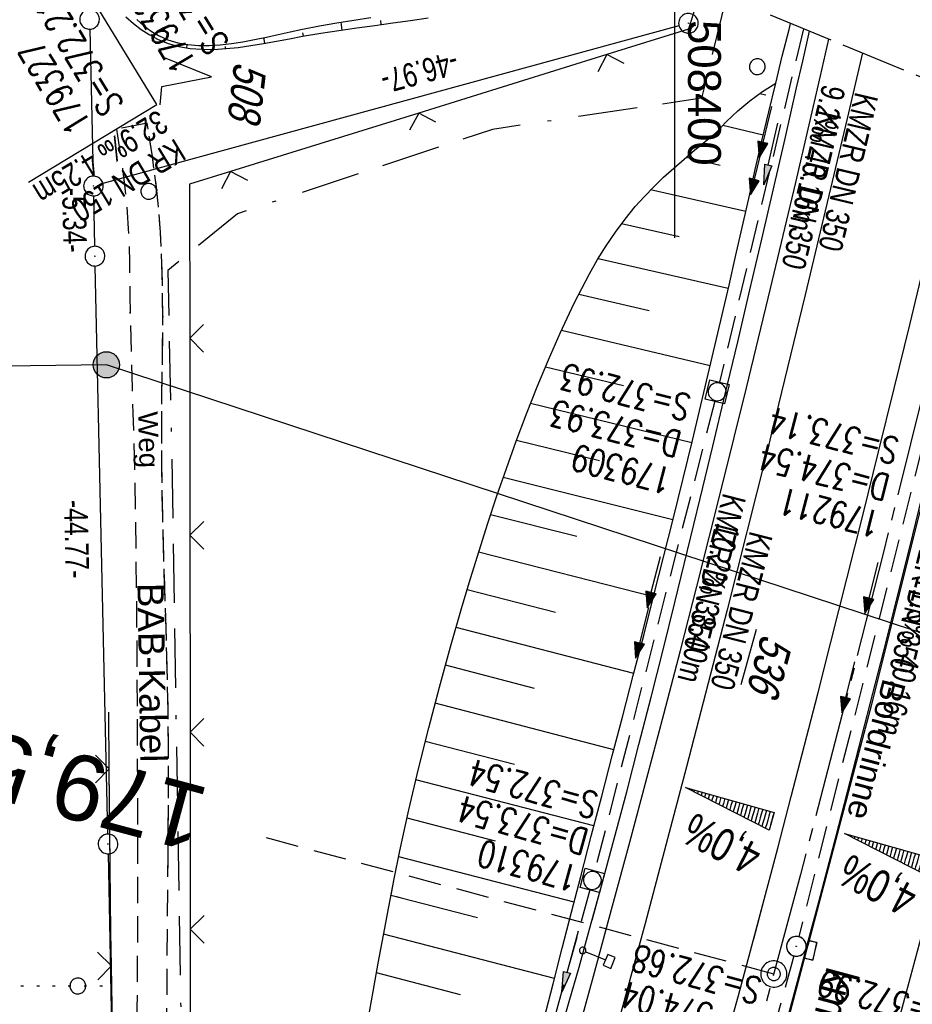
# Model space of a CAD drawing. Extents: x 507875 to 508634, y 446340 to 447363.
# Tile 65 of 70: x 508350 to 508418, y 447214 to 447289. Entities that reach past the tile are written whole.
import ezdxf
from ezdxf.enums import TextEntityAlignment as Align

# ---------------------------------------------------------------- set-up
doc = ezdxf.new("R2010")
doc.units = 0
doc.header["$LTSCALE"] = 10
doc.header["$MEASUREMENT"] = 0
for name, pattern in [('ACAD_ISO16W100', [73, 15, -6.5, 15, -6.5, 15, -7, 1, -7]), ('ACHSE', [5.5, 4, -0.5, 0.5, -0.5]), ('AUSGEZOGEN', [0]), ('LT00', [0]), ('LT11', [0.3, 0.2, -0.1]), ('LT14', [0.6, 0.5, -0.1]), ('LT17', [0.15, 0.1, -0.05]), ('PUNKTX2_STR', [0.6, 0.1, -0.5]), ('STRICHLINIE2', [0.375, 0.25, -0.125])]:
    doc.linetypes.add(name, pattern=pattern)
doc.layers.get('0').update_dxf_attribs({"linetype": 'LT00'})
for name, color, linetype in [('--EK_FBR', 250, 'LT00'), ('--EK_Halt-Pfeil', 4, 'LT00'), ('--EK_Haltung', 7, 'STRICHLINIE2'), ('--EK_Haltung-Text', 140, 'LT00'), ('--EK_RRB', 181, 'LT00'), ('--EK_Schacht-Text', 5, 'LT00'), ('--EK_ST-93-1', 30, 'LT17'), ('--EL_DFK_AB_L', 21, 'LT00'), ('--EL_DFK_AB_P', 7, 'LT00'), ('--EL_Halt-Pfeil', 4, 'LT00'), ('--EL_Haltung', 182, 'STRICHLINIE2'), ('--EL_Haltung-Text', 182, 'LT00'), ('-AX-093', 35, 'ACHSE'), ('-QUE-40O', 11, 'Continuous'), ('-QUE-40W', 11, 'Continuous'), ('-ST-93-1', 250, 'LT00'), ('-ST-93-5', 250, 'LT00'), ('ABSTAND', 8, 'LT00'), ('BAB-KABEL', 220, 'ACAD_ISO16W100'), ('BAB-KABEL_TEXT', 221, 'Continuous'), ('DFK_AB_FLNR', 7, 'Continuous'), ('DFK_AB_L', 21, 'LT00'), ('DFK_AB_P', 7, 'LT00'), ('DFK_FLUR_NR', 250, 'LT00'), ('DFK_GZPKT', 250, 'LT00'), ('DFK_KATASTER', 250, 'LT00'), ('DFK_NUTZUNG', 250, 'LT00'), ('DFK_NUTZUNGSGRENZE', 70, 'PUNKTX2_STR'), ('DFK_VERMPKT', 252, 'LT00'), ('FELDWEG_TEXT', 250, 'Continuous'), ('PFEIL', 140, 'AUSGEZOGEN'), ('RINNE_TEXT', 11, 'Continuous'), ('STROM_FREILTG', 80, 'STROMFREILEITUNG'), ('STROM_TEXT', 80, 'Continuous'), ('V126_AFBR_BAB', 250, 'LT00'), ('V126_BOESCH', 250, 'LT00'), ('V126_BOSCHUNG', 250, 'LT00'), ('V126_FELDWEG', 250, 'LT11'), ('V126_GRABEN', 250, 'LT00'), ('V126_H_BORD', 8, 'LT00'), ('V126_KA_MULD', 182, 'LT00'), ('V126_KA_PRUF', 182, 'LT00'), ('V126_LD_MARK', 250, 'LT00'), ('V126_SINKK', 182, 'LT00'), ('V126_ZAUN', 40, 'LT00'), ('V127_AFBR_BAB', 250, 'LT00'), ('V127_BOESCH', 250, 'LT00'), ('V127_BOSCHUNG', 250, 'LT00'), ('V127_FELDWEG', 250, 'LT11'), ('V127_GRABEN', 250, 'LT00'), ('V127_H_BORD', 8, 'LT00'), ('V127_KA_MULD', 182, 'LT00'), ('V127_KA_PRUF', 182, 'LT00'), ('V127_LD_MARK', 250, 'LT00'), ('V127_RASTER', 250, 'LT00'), ('V127_SCHILD_K', 1, 'LT00'), ('V127_SINKK', 182, 'LT00'), ('V127_ZAUN', 40, 'LT00')]:
    doc.layers.add(name, color=color, linetype=linetype)
doc.layers.add('-BLATT_127-RAND', color=7, linetype='LT14', plot=False)
doc.styles.add('Arial', font='ARIAL.TTF')
doc.styles.add('Arial Fett', font='txt', dxfattribs={"width": 0.8})
doc.styles.add('Beschrift', font='ARIAL.TTF')
doc.styles.add('Haltungsbeschriftung', font='ARIAL.TTF', dxfattribs={"width": 0.75})
doc.styles.add('schachtbeschriftung', font='romans.shx', dxfattribs={"width": 0.75, "height": 2})
doc.styles.get("Standard").update_dxf_attribs({"font": 'ARIAL.TTF'})
doc.styles.add('Strom', font='txt-alt.shx')
doc.linetypes.add('STROMFREILEITUNG', pattern='A,12.7,-5.5,["xx",Strom,S=2.5,R=0,X=-2.6,Y=-0.85],-4.35', length=22.55)

# ---------------------------------------------------------------- blocks, each defined once
blk = doc.blocks.new('SYMB7010')
at = {"color": 0, "linetype": 'ByBlock'}
for points in [[(-0.031408, 0.499213), (-0.093728, 0.49134), (-0.15457, 0.475719), (-0.212975, 0.452595), (-0.268021, 0.422333), (-0.31884, 0.385411), (-0.36463, 0.342411), (-0.40467, 0.29401), (-0.438329, 0.240973), (-0.465074, 0.184136), (-0.484486, 0.124395), (-0.496256, 0.062692), (-0.5002, 0)], [(-0.5002, 0), (-0.496256, -0.062692), (-0.484486, -0.124395), (-0.465075, -0.184136), (-0.438329, -0.240973), (-0.404671, -0.29401), (-0.36463, -0.342411), (-0.31884, -0.385411), (-0.268021, -0.422333), (-0.212975, -0.452595), (-0.154571, -0.475719), (-0.093728, -0.49134), (-0.031408, -0.499213), (0.031408, -0.499213)], [(0.5002, 0), (0.496256, 0.062692), (0.484485, 0.124395), (0.465074, 0.184136), (0.438329, 0.240973), (0.40467, 0.29401), (0.36463, 0.342411), (0.31884, 0.385411), (0.268021, 0.422333), (0.212975, 0.452595), (0.15457, 0.475719), (0.093728, 0.49134), (0.031408, 0.499213), (-0.031408, 0.499213)], [(0.031408, -0.499213), (0.093728, -0.491341), (0.15457, -0.475719), (0.212975, -0.452595), (0.268021, -0.422333), (0.31884, -0.385411), (0.36463, -0.342411), (0.404671, -0.294011), (0.438329, -0.240974), (0.465075, -0.184136), (0.484486, -0.124395), (0.496256, -0.062692), (0.500201, 0)]]:
    blk.add_lwpolyline(points, dxfattribs=at)
blk = doc.blocks.new('SYMB7222')
at = {"color": 0, "linetype": 'ByBlock'}
blk.add_line((0, 0.185), (-0.11, -0.185), dxfattribs=at)
blk.add_lwpolyline([(0.25, -0.185), (0.11, -0.185), (0, 0.185)], dxfattribs=at)
blk = doc.blocks.new('SYMB0003')
at = {"color": 0, "linetype": 'ByBlock'}
for p, q in [((-0.015712, 0), (0.010166, 0.012015)), ((0, -0.021257), (-0.015712, 0)), ((0.010166, 0.012015), (0, -0.021257))]:
    blk.add_line(p, q, dxfattribs=at)
for points in [[(-0.031395, 0.499013), (-0.093691, 0.491144), (-0.154509, 0.475528), (-0.21289, 0.452414), (-0.267913, 0.422164), (-0.318712, 0.385257), (-0.364484, 0.342274), (-0.404509, 0.293893), (-0.438154, 0.240877), (-0.464888, 0.184062), (-0.484292, 0.124345), (-0.496058, 0.062667), (-0.5, 0)], [(-0.5, 0), (-0.496058, -0.062667), (-0.484292, -0.124345), (-0.464888, -0.184062), (-0.438154, -0.240877), (-0.404509, -0.293893), (-0.364485, -0.342274), (-0.318712, -0.385257), (-0.267914, -0.422164), (-0.21289, -0.452414), (-0.154509, -0.475529), (-0.093691, -0.491144), (-0.031395, -0.499014), (0.031395, -0.499014)], [(0.5, 0), (0.496057, 0.062667), (0.484292, 0.124345), (0.464888, 0.184062), (0.438153, 0.240877), (0.404509, 0.293893), (0.364484, 0.342274), (0.318712, 0.385257), (0.267913, 0.422164), (0.21289, 0.452414), (0.154509, 0.475528), (0.093691, 0.491144), (0.031395, 0.499013), (-0.031395, 0.499013)], [(0.031395, -0.499014), (0.093691, -0.491144), (0.154509, -0.475529), (0.21289, -0.452414), (0.267914, -0.422164), (0.318712, -0.385257), (0.364485, -0.342274), (0.404509, -0.293893), (0.438154, -0.240877), (0.464889, -0.184062), (0.484292, -0.124345), (0.496058, -0.062667), (0.5, 0)]]:
    blk.add_lwpolyline(points, dxfattribs=at)
blk = doc.blocks.new('SYMB2')
at = {"color": 0, "linetype": 'ByBlock', "flags": 128}
for points in [[(-0.031395, 0.499013), (-0.093691, 0.491144), (-0.154509, 0.475528), (-0.21289, 0.452414), (-0.267913, 0.422164), (-0.318712, 0.385257), (-0.364484, 0.342274), (-0.404509, 0.293893), (-0.438154, 0.240877), (-0.464888, 0.184062), (-0.484292, 0.124345), (-0.496058, 0.062667), (-0.5, 0)], [(0.5, 0), (0.496057, 0.062667), (0.484292, 0.124345), (0.464888, 0.184062), (0.438153, 0.240877), (0.404509, 0.293893), (0.364484, 0.342274), (0.318712, 0.385257), (0.267913, 0.422164), (0.21289, 0.452414), (0.154509, 0.475528), (0.093691, 0.491144), (0.031395, 0.499013), (-0.031395, 0.499013)], [(-0.5, 0), (-0.496058, -0.062667), (-0.484292, -0.124345), (-0.464888, -0.184062), (-0.438154, -0.240877), (-0.404509, -0.293893), (-0.364485, -0.342274), (-0.318712, -0.385257), (-0.267914, -0.422164), (-0.21289, -0.452414), (-0.154509, -0.475529), (-0.093691, -0.491144), (-0.031395, -0.499014), (0.031395, -0.499014)], [(0.031395, -0.499014), (0.093691, -0.491144), (0.154509, -0.475529), (0.21289, -0.452414), (0.267914, -0.422164), (0.318712, -0.385257), (0.364485, -0.342274), (0.404509, -0.293893), (0.438154, -0.240877), (0.464889, -0.184062), (0.484292, -0.124345), (0.496058, -0.062667), (0.5, 0)]]:
    blk.add_lwpolyline(points, dxfattribs=at)
blk = doc.blocks.new('SYMB1263')
at = {"color": 0, "linetype": 'ByBlock'}
for p, q in [((0.014231, 0.098982), (-0.014231, 0.098982)), ((-0.014231, -0.098982), (0.014232, -0.098982))]:
    blk.add_line(p, q, dxfattribs=at)
for points in [[(0, 0.1), (0, 0.75), (0.18, 0.75), (0.18, 1), (-0.18, 1), (-0.18, 0.75), (0, 0.75)], [(-0.014231, 0.098982), (-0.041542, 0.090963), (-0.065486, 0.075575), (-0.084125, 0.054064), (-0.095949, 0.028173), (-0.1, 0)], [(-0.1, 0), (-0.095949, -0.028173), (-0.084125, -0.054064), (-0.065486, -0.075575), (-0.041541, -0.090963), (-0.014231, -0.098982)], [(0.1, 0), (0.095949, 0.028173), (0.084125, 0.054064), (0.065486, 0.075575), (0.041541, 0.090963), (0.014231, 0.098982)], [(0.014232, -0.098982), (0.041542, -0.090963), (0.065486, -0.075575), (0.084125, -0.054064), (0.095949, -0.028173), (0.1, 0)]]:
    blk.add_lwpolyline(points, dxfattribs=at)
blk = doc.blocks.new('SYMB0024')
at = {"color": 0, "linetype": 'ByBlock'}
for p, q in [((-0.5, 0.5), (0, 0)), ((0, 0), (0.5, 0.5))]:
    blk.add_line(p, q, dxfattribs=at)
blk = doc.blocks.new('Pfreil3')
at = {"layer": 'PFEIL'}
blk.add_hatch(color=256, dxfattribs=at).paths.add_polyline_path([(-1.549, 0.273), (-1.549, -0.273), (0, 0)])
for p, q in [((-1.549, 0), (-4.831, 0)), ((-1.549, -0.273), (-1.549, 0.273)), ((-1.549, 0.273), (0, 0)), ((0, 0), (-1.549, -0.273))]:
    blk.add_line(p, q, dxfattribs=at)
blk = doc.blocks.new('SYMB0652')
at = {"color": 0, "linetype": 'ByBlock'}
blk.add_lwpolyline([(-0.15, -0.075), (0.15, -0.075), (0.15, 0.075), (-0.15, 0.075), (-0.15, -0.075)], dxfattribs=at)
blk = doc.blocks.new('SYMB1210')
at = {"color": 0, "linetype": 'ByBlock'}
blk.add_line((0.018815, -0.179014), (0.055623, -0.17119), dxfattribs=at)
for points in [[(-0.2, -0.2), (-0.2, 0.2), (0.2, 0.2), (0.2, -0.2), (-0.2, -0.2)], [(0.018815, 0.179014), (-0.018815, 0.179014), (-0.055623, 0.17119), (-0.09, 0.155885), (-0.120444, 0.133766), (-0.145623, 0.105801), (-0.164438, 0.073213), (-0.176067, 0.037424), (-0.18, 0)], [(-0.18, 0), (-0.176067, -0.037424), (-0.164438, -0.073213), (-0.145623, -0.105801), (-0.120444, -0.133766), (-0.09, -0.155885), (-0.055623, -0.17119), (-0.018815, -0.179014), (0.018815, -0.179014)], [(0.18, 0), (0.176067, 0.037424), (0.164438, 0.073213), (0.145623, 0.105801), (0.120444, 0.133766), (0.09, 0.155885), (0.055623, 0.17119), (0.018815, 0.179014)], [(0.055623, -0.17119), (0.09, -0.155885), (0.120444, -0.133766), (0.145623, -0.105801), (0.164438, -0.073213), (0.176067, -0.037424), (0.18, 0)]]:
    blk.add_lwpolyline(points, dxfattribs=at)
blk = doc.blocks.new('SYMB0070')
at = {"color": 0, "linetype": 'ByBlock'}
for p, q in [((-0.5, 0), (0.2, 0)), ((0.5, 0), (0.2, 0.1)), ((0.2, 0.1), (0.2, 0)), ((0.468, 0), (0.21, 0.086)), ((0.21, 0.086), (0.21, -0.086)), ((0.21, -0.086), (0.468, 0)), ((0.22, -0.072), (0.437, 0)), ((0.23, -0.058), (0.405, 0)), ((0.24, -0.045), (0.374, 0)), ((0.342, 0), (0.25, 0.031)), ((0.25, 0.031), (0.25, -0.031)), ((0.25, -0.031), (0.342, 0)), ((0.26, -0.017), (0.31, 0)), ((0.27, -0.003), (0.279, 0))]:
    blk.add_line(p, q, dxfattribs=at)
for points in [[(0.2, 0), (0.2, -0.1), (0.5, 0)], [(0.437, 0), (0.22, 0.072), (0.22, -0.072)], [(0.405, 0), (0.23, 0.058), (0.23, -0.058)], [(0.374, 0), (0.24, 0.045), (0.24, -0.045)], [(0.31, 0), (0.26, 0.017), (0.26, -0.017)], [(0.279, 0), (0.27, 0.003), (0.27, -0.003)]]:
    blk.add_lwpolyline(points, dxfattribs=at)
blk = doc.blocks.new('SYMB0011')
at = {"color": 0, "linetype": 'ByBlock'}
for p, q in [((0.5, 0), (-0.5, 0)), ((0, 0.5), (0, -0.5))]:
    blk.add_line(p, q, dxfattribs=at)

msp = doc.modelspace()

# ---------------------------------------------------------------- hatches: boundary and pattern name
at = {"layer": '-QUE-40O'}
h = msp.add_hatch(dxfattribs=at)
h.set_pattern_fill('LT_0', color=256, scale=0.3, angle=254.27997, style=0, pattern_type=2)
h.set_pattern_definition([(254.279973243, (88793.88188, -83715.4385), (0.28877913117, -0.08128107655), [0.3])])
h.paths.add_polyline_path([(508412.921, 447226.829), (508419.659, 447224.932), (508419.28, 447223.584)])
at = {"layer": '-QUE-40W'}
h = msp.add_hatch(dxfattribs=at)
h.set_pattern_fill('LT_0', color=256, scale=0.3, angle=254.27997, style=0, pattern_type=2)
h.set_pattern_definition([(254.279973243, (88795.2492, -83715.72953), (0.28877913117, -0.08128107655), [0.3])])
h.paths.add_polyline_path([(508400.812, 447230.331), (508407.55, 447228.434), (508407.171, 447227.087)])
at = {"layer": 'STROM_TEXT'}
h = msp.add_hatch(color=256, dxfattribs=at)
edge = h.paths.add_edge_path()
edge.add_arc((508356.703, 447262.522), 1, 0, 360)

# ---------------------------------------------------------------- linework, layer by layer
at = {"layer": '--EK_FBR'}
for points in [[(508381.789, 447173.238), (508383.306, 447178.576), (508384.821, 447183.914), (508386.334, 447189.252), (508387.841, 447194.593), (508389.342, 447199.935), (508390.835, 447205.279), (508392.319, 447210.626), (508393.791, 447215.976), (508395.25, 447221.329), (508396.561, 447226.187), (508397.859, 447231.049), (508399.144, 447235.914), (508400.414, 447240.783), (508401.669, 447245.656), (508403.579, 447253.203), (508405.449, 447260.76), (508407.281, 447268.326), (508408.244, 447272.371), (508409.196, 447276.419), (508410.14, 447280.469), (508411.076, 447284.521), (508411.717, 447287.317)], [(508394.917, 447220.106), (508395.25, 447221.329), (508396.561, 447226.187), (508397.859, 447231.049), (508399.144, 447235.914), (508400.414, 447240.783), (508401.669, 447245.656), (508403.579, 447253.203), (508405.449, 447260.76), (508407.281, 447268.326), (508408.244, 447272.372), (508409.196, 447276.419), (508410.14, 447280.469), (508411.076, 447284.521), (508411.717, 447287.317)]]:
    msp.add_lwpolyline(points, dxfattribs=at)
at = {"layer": '--EK_FBR', "color": 2}
for points in [[(508403.908, 447211.12), (508404.835, 447214.513), (508405.753, 447217.909), (508406.797, 447221.818), (508407.829, 447225.731), (508408.851, 447229.647), (508409.864, 447233.565), (508410.869, 447237.485), (508411.868, 447241.406), (508413.091, 447246.232), (508414.305, 447251.06), (508415.51, 447255.89), (508416.704, 447260.723), (508417.886, 447265.559), (508419.8, 447273.521), (508421.677, 447281.492), (508422.041, 447283.073)], [(508405.997, 447218.821), (508406.797, 447221.818), (508407.829, 447225.731), (508408.851, 447229.647), (508409.864, 447233.565), (508410.869, 447237.485), (508411.868, 447241.406), (508413.091, 447246.232), (508414.305, 447251.06), (508415.51, 447255.89), (508416.704, 447260.723), (508417.886, 447265.559), (508419.8, 447273.521), (508421.677, 447281.492), (508422.041, 447283.073)], [(508382.886, 447125.461), (508389.967, 447148.011), (508394.501, 447162.957), (508401.797, 447187.975), (508408.35, 447211.569), (508414.986, 447236.674), (508420.924, 447260.354), (508425.939, 447281.47)], [(508410.14, 447218.34), (508414.986, 447236.674), (508420.924, 447260.354), (508425.939, 447281.47)]]:
    msp.add_lwpolyline(points, dxfattribs=at)
at = {"layer": '--EK_Haltung'}
for p, q in [((508409.779, 447288.114), (508403.387, 447261.201)), ((508403.028, 447259.746), (508393.899, 447223.99)), ((508418.886, 447256.461), (508409.429, 447218.975)), ((508393.514, 447222.542), (508382.959, 447184.217)), ((508409.047, 447217.524), (508398.897, 447180.543))]:
    msp.add_line(p, q, dxfattribs=at)
at = {"layer": '--EK_Haltung-Text', "flags": 128}
msp.add_lwpolyline([(508350.763, 447276.441), (508360.535, 447282.342), (508353.458, 447293.966)], dxfattribs=at)
at = {"layer": '--EK_RRB'}
msp.add_lwpolyline([(508358.197, 447289.025), (508358.769, 447288.524), (508359.359, 447288.068), (508359.968, 447287.666), (508360.596, 447287.325), (508361.4, 447286.997), (508362.233, 447286.765), (508363.092, 447286.62), (508363.976, 447286.55), (508364.882, 447286.546), (508365.807, 447286.599), (508366.751, 447286.698), (508367.709, 447286.834), (508368.68, 447286.995), (508369.662, 447287.173), (508370.652, 447287.357), (508371.648, 447287.538), (508373.025, 447287.768), (508374.404, 447287.979), (508375.782, 447288.176), (508377.156, 447288.365), (508378.52, 447288.554), (508379.872, 447288.747), (508381.206, 447288.951)], dxfattribs=at)
at = {"layer": '--EK_ST-93-1', "ltscale": 2.5}
msp.add_line((508407.529, 447216.139), (508368.886, 447226.504), dxfattribs=at)
at = {"layer": '--EL_DFK_AB_L'}
for p, q in [((508400.307, 447288.331), (508356.444, 447276.337)), ((508355.815, 447271.55), (508355.736, 447275.389)), ((508356.814, 447226.787), (508355.847, 447270.049)), ((508356.845, 447225.289), (508357.636, 447183.438))]:
    msp.add_line(p, q, dxfattribs=at)
at = {"layer": '--EL_Haltung'}
for p, q in [((508409.779, 447288.114), (508403.387, 447261.201)), ((508403.028, 447259.746), (508393.899, 447223.99)), ((508418.886, 447256.461), (508409.429, 447218.975)), ((508393.514, 447222.542), (508382.959, 447184.217)), ((508409.047, 447217.524), (508398.897, 447180.543))]:
    msp.add_line(p, q, dxfattribs=at)
at = {"layer": '-AX-093', "ltscale": 0.2}
msp.add_lwpolyline([(508424.093, 447282.229), (508421.851, 447272.665), (508418.892, 447260.4), (508415.856, 447248.153), (508412.743, 447235.926), (508409.552, 447223.718), (508406.284, 447211.532), (508402.938, 447199.366), (508399.516, 447187.221), (508396.016, 447175.099), (508392.44, 447162.999), (508388.787, 447150.922), (508385.058, 447138.868)], dxfattribs=at)
at = {"layer": '-BLATT_127-RAND'}
msp.add_lwpolyline([(508226.911, 447363.292), (507875.199, 446507.767), (508282.151, 446340.466), (508633.864, 447195.991), (508226.911, 447363.292)], dxfattribs=at)
at = {"layer": '-QUE-40O', "flags": 128}
msp.add_lwpolyline([(508419.28, 447223.584), (508412.921, 447226.829), (508419.659, 447224.932), (508419.28, 447223.584)], dxfattribs=at)
at = {"layer": '-QUE-40W', "flags": 128}
msp.add_lwpolyline([(508407.171, 447227.087), (508400.812, 447230.331), (508407.55, 447228.434), (508407.171, 447227.087)], dxfattribs=at)
at = {"layer": 'BAB-KABEL', "ltscale": 0.03, "flags": 128}
msp.add_lwpolyline([(508403.91, 447290.526), (508402.026, 447282.819), (508386.099, 447280.447), (508366.681, 447274.025), (508361.372, 447269.698), (508361.657, 447256.667), (508362.44, 447209.011), (508362.578, 447196.367), (508363.064, 447183.585), (508362.055, 447181.303), (508353.705, 447155.981), (508356.394, 447152.75), (508357.893, 447150.945), (508345.987, 447106.957), (508319.979, 447031.323), (508314.893, 447014.991), (508307.501, 446987.6), (508299.946, 446957.549), (508297.327, 446948.162), (508293.932, 446941.348), (508287.31, 446931.654), (508277.454, 446917.498), (508268.65, 446905.428), (508266.719, 446901.965), (508263.925, 446896.05), (508236.791, 446838.253), (508218.669, 446798.755), (508182.002, 446732.503), (508173.757, 446722.034), (508158.32, 446691.576), (508134.637, 446653.79), (508129.799, 446634.854), (508127.623, 446632.926), (508117.245, 446626.48), (508107.493, 446619.069), (508101.7, 446595.112), (508091.075, 446575.777), (508080.997, 446555.552), (508070.49, 446543.962), (508052.779, 446538.014), (508053.275, 446532.867), (508054.03, 446526.659), (508053.055, 446512.517), (508031.724, 446493.735), (508025.765, 446492.102), (508020.21, 446489.1), (508016.01, 446486.751), (508018.853, 446477.045), (508018.707, 446455.032), (508018.065, 446449.034)], dxfattribs=at)
at = {"layer": 'DFK_AB_L'}
for p, q in [((508400.307, 447288.331), (508356.444, 447276.337)), ((508355.815, 447271.55), (508355.736, 447275.389)), ((508356.814, 447226.787), (508355.847, 447270.049)), ((508356.845, 447225.289), (508357.636, 447183.438))]:
    msp.add_line(p, q, dxfattribs=at)
at = {"layer": 'DFK_KATASTER'}
msp.add_line((508355.438, 447288.08), (508355.703, 447276.888), dxfattribs=at)
at = {"layer": 'DFK_NUTZUNGSGRENZE', "ltscale": 0.2}
msp.add_line((508311.801, 447215.279), (508357.03, 447215.227), dxfattribs=at)
at = {"layer": 'STROM_FREILTG', "ltscale": 0.05, "flags": 128}
msp.add_lwpolyline([(508624.832, 447174.023), (508527.633, 447206.267), (508356.703, 447262.522), (508221.875, 447260.75)], dxfattribs=at)
at = {"layer": 'STROM_TEXT'}
msp.add_circle((508356.703, 447262.522), 1, dxfattribs=at)
at = {"layer": 'V126_AFBR_BAB'}
msp.add_lwpolyline([(508394.917, 447220.106), (508395.25, 447221.329), (508396.561, 447226.187), (508397.859, 447231.049), (508399.144, 447235.914), (508400.414, 447240.783), (508401.669, 447245.656), (508403.579, 447253.203), (508405.449, 447260.76), (508407.281, 447268.326), (508408.244, 447272.372), (508409.196, 447276.419), (508410.14, 447280.469), (508411.076, 447284.521), (508411.717, 447287.317)], dxfattribs=at)
at = {"layer": 'V126_AFBR_BAB', "color": 0}
for points in [[(508405.997, 447218.821), (508406.797, 447221.818), (508407.829, 447225.731), (508408.851, 447229.647), (508409.864, 447233.565), (508410.869, 447237.485), (508411.868, 447241.406), (508413.091, 447246.232), (508414.305, 447251.06), (508415.51, 447255.89), (508416.704, 447260.723), (508417.886, 447265.559), (508419.8, 447273.521), (508421.677, 447281.492), (508422.041, 447283.073)], [(508410.14, 447218.34), (508414.986, 447236.674), (508420.924, 447260.354), (508425.939, 447281.47)]]:
    msp.add_lwpolyline(points, dxfattribs=at)
at = {"layer": 'V126_BOESCH'}
for points in [[(508358.197, 447289.025), (508358.769, 447288.524), (508359.359, 447288.068), (508359.968, 447287.666), (508360.596, 447287.325), (508361.4, 447286.997), (508362.233, 447286.765), (508363.092, 447286.62), (508363.976, 447286.55), (508364.882, 447286.546), (508365.807, 447286.599), (508366.751, 447286.698), (508367.709, 447286.834), (508368.68, 447286.995), (508369.662, 447287.173), (508370.652, 447287.357), (508371.648, 447287.538), (508373.025, 447287.768), (508374.404, 447287.979), (508375.782, 447288.176), (508377.156, 447288.365), (508378.52, 447288.554), (508379.872, 447288.747), (508381.206, 447288.951)], [(508359.01, 447288.806), (508359.548, 447288.346), (508360.105, 447287.939), (508360.682, 447287.594), (508361.395, 447287.275), (508362.139, 447287.048), (508362.91, 447286.905), (508363.706, 447286.836), (508364.526, 447286.833), (508365.366, 447286.887), (508366.224, 447286.987), (508367.099, 447287.126), (508367.987, 447287.295), (508368.887, 447287.484), (508369.796, 447287.684), (508370.711, 447287.887), (508371.632, 447288.083), (508372.935, 447288.336), (508374.24, 447288.563), (508375.543, 447288.771), (508376.841, 447288.964)], [(508378.357, 447222.027), (508378.623, 447223.378), (508379.062, 447225.509), (508379.747, 447228.643), (508380.478, 447231.765), (508381.251, 447234.875), (508382.065, 447237.974), (508382.916, 447241.061), (508383.802, 447244.136), (508384.433, 447246.25), (508385.082, 447248.358), (508385.752, 447250.459), (508386.446, 447252.553), (508387.167, 447254.639), (508387.917, 447256.717), (508388.699, 447258.786), (508389.517, 447260.846), (508390.373, 447262.896), (508391.269, 447264.936), (508391.794, 447266.081), (508392.337, 447267.217), (508392.901, 447268.341), (508393.492, 447269.449), (508394.113, 447270.535), (508394.768, 447271.596), (508395.462, 447272.627), (508396.198, 447273.623), (508396.98, 447274.581), (508397.669, 447275.347), (508398.389, 447276.086), (508399.136, 447276.803), (508399.904, 447277.502), (508400.689, 447278.185), (508401.488, 447278.857), (508402.296, 447279.521), (508403.108, 447280.182), (508403.928, 447281.045), (508404.798, 447281.858), (508405.713, 447282.619), (508406.672, 447283.325), (508407.671, 447283.973)]]:
    msp.add_lwpolyline(points, dxfattribs=at)
at = {"layer": 'V126_BOSCHUNG'}
for p, q in [((508377.64, 447288.432), (508377.594, 447288.749)), ((508374.67, 447288.017), (508374.579, 447288.619)), ((508360.137, 447287.567), (508360.208, 447287.697)), ((508368.76, 447287.009), (508368.692, 447287.442)), ((508371.712, 447287.549), (508371.668, 447287.815)), ((508362.817, 447286.658), (508362.867, 447286.911)), ((508365.776, 447286.597), (508365.767, 447286.762)), ((508406.932, 447283.049), (508406.446, 447283.165)), ((508406.727, 447280.019), (508403.635, 447280.747)), ((508403.449, 447277.714), (508400.844, 447278.316)), ((508405.391, 447274.196), (508398.146, 447275.842)), ((508400.328, 447272.27), (508395.928, 447273.269)), ((508404.06, 447268.334), (508394.157, 447270.607)), ((508398.025, 447266.64), (508392.668, 447267.883)), ((508402.693, 447262.452), (508391.359, 447265.135)), ((508396.07, 447260.936), (508390.142, 447262.353)), ((508401.29, 447256.578), (508389.005, 447259.567)), ((508394.253, 447255.202), (508387.931, 447256.754)), ((508399.849, 447250.713), (508386.922, 447253.94)), ((508392.54, 447249.445), (508385.962, 447251.101)), ((508398.374, 447244.857), (508385.052, 447248.263)), ((508390.902, 447243.671), (508384.178, 447245.404)), ((508396.869, 447239.021), (508383.337, 447242.536)), ((508389.317, 447237.883), (508382.522, 447239.648)), ((508395.352, 447233.216), (508381.739, 447236.752)), ((508387.791, 447232.081), (508380.991, 447233.847)), ((508393.83, 447227.412), (508380.279, 447230.932)), ((508386.339, 447226.259), (508379.605, 447228.008)), ((508392.32, 447221.605), (508378.971, 447225.073)), ((508379.095, 447221.941), (508378.375, 447222.128))]:
    msp.add_line(p, q, dxfattribs=at)
at = {"layer": 'V126_FELDWEG', "flags": 128}
for points in [[(508359.815, 447280.92), (508358.802, 447280.724), (508357.469, 447280.466)], [(508357.469, 447280.466), (508357.631, 447279.456), (508357.789, 447278.446), (508357.937, 447277.435), (508358.07, 447276.423), (508358.183, 447275.409), (508358.293, 447274.14), (508358.372, 447272.867), (508358.425, 447271.593), (508358.46, 447270.317), (508358.483, 447269.04), (508358.5, 447267.762), (508358.518, 447266.484), (508358.556, 447264.58), (508358.606, 447262.677), (508358.662, 447260.775), (508358.721, 447258.873), (508358.776, 447256.971), (508358.849, 447254.009), (508358.907, 447251.045), (508358.951, 447248.081), (508358.984, 447245.116), (508359.008, 447242.151), (508359.027, 447239.186), (508359.042, 447236.221), (508359.056, 447232.97), (508359.067, 447229.72), (508359.074, 447226.47), (508359.075, 447224.264)], [(508361.391, 447223.995), (508361.399, 447224.844), (508361.418, 447227.117), (508361.43, 447229.39), (508361.433, 447231.663), (508361.424, 447233.935), (508361.398, 447236.208), (508361.358, 447238.314), (508361.305, 447240.421), (508361.244, 447242.527), (508361.178, 447244.634), (508361.111, 447246.74), (508361.049, 447248.846), (508360.994, 447250.952), (508360.95, 447253.058), (508360.923, 447255.164), (508360.915, 447257.27), (508360.923, 447258.757), (508360.938, 447260.244), (508360.957, 447261.731), (508360.976, 447263.218), (508360.99, 447264.707), (508360.995, 447266.195), (508360.986, 447267.804), (508360.957, 447269.413), (508360.903, 447271.02), (508360.819, 447272.626), (508360.7, 447274.229), (508360.542, 447275.827), (508360.385, 447277.103), (508360.207, 447278.377), (508360.015, 447279.649), (508359.815, 447280.92)]]:
    msp.add_lwpolyline(points, dxfattribs=at)
at = {"layer": 'V126_GRABEN'}
for points in [[(508392.02, 447220.442), (508392.124, 447220.845), (508392.829, 447223.572), (508393.626, 447226.63), (508394.426, 447229.686), (508395.227, 447232.743), (508396.028, 447235.799), (508396.826, 447238.856), (508397.619, 447241.914), (508398.404, 447244.974), (508399.887, 447250.863), (508401.334, 447256.761), (508402.744, 447262.668), (508404.117, 447268.584), (508404.618, 447270.785), (508405.117, 447272.985), (508405.615, 447275.186), (508406.117, 447277.385), (508406.625, 447279.583), (508407.142, 447281.779), (508407.671, 447283.973), (508408.176, 447286.017), (508408.691, 447288.06), (508408.806, 447288.514)], [(508393.693, 447220.248), (508394.408, 447222.845), (508395.375, 447226.431), (508396.326, 447230.022), (508397.261, 447233.617), (508398.182, 447237.215), (508399.091, 447240.817), (508399.989, 447244.421), (508400.965, 447248.387), (508401.93, 447252.355), (508402.886, 447256.325), (508403.835, 447260.297), (508404.776, 447264.27), (508405.712, 447268.245), (508406.611, 447272.084), (508407.503, 447275.925), (508408.388, 447279.767), (508409.264, 447283.611), (508409.726, 447285.657), (508410.186, 447287.702), (508410.237, 447287.926)]]:
    msp.add_lwpolyline(points, dxfattribs=at)
at = {"layer": 'V126_H_BORD'}
msp.add_lwpolyline([(508410.066, 447218.349), (508410.944, 447221.636), (508412.271, 447226.656), (508413.582, 447231.68), (508414.876, 447236.709), (508415.878, 447240.651), (508416.869, 447244.595), (508417.852, 447248.541), (508418.828, 447252.489), (508419.798, 447256.439), (508420.764, 447260.39), (508421.801, 447264.648), (508422.832, 447268.908), (508423.857, 447273.17), (508424.872, 447277.433), (508425.834, 447281.513)], dxfattribs=at)
at = {"layer": 'V126_LD_MARK'}
msp.add_lwpolyline([(508414.269, 447286.268), (508413.123, 447281.289), (508409.927, 447267.842), (508406.99, 447255.848), (508403.976, 447243.873), (508400.887, 447231.918), (508397.722, 447219.982), (508397.669, 447219.787)], dxfattribs=at)
at = {"layer": 'V126_ZAUN'}
for p, q in [((508394.812, 447286.154), (508380.489, 447281.699)), ((508380.489, 447281.699), (508366.166, 447277.244)), ((508363.054, 447264.542), (508363.066, 447249.542)), ((508363.066, 447249.542), (508363.077, 447234.542)), ((508356.926, 447231.762), (508356.882, 447236.079)), ((508363.077, 447234.542), (508363.085, 447223.798)), ((508357, 447224.504), (508356.926, 447231.762))]:
    msp.add_line(p, q, dxfattribs=at)
for points in [[(508402.009, 447291.308), (508401.044, 447288.093), (508394.812, 447286.154)], [(508366.166, 447277.244), (508363.045, 447276.273), (508363.054, 447264.542)]]:
    msp.add_lwpolyline(points, dxfattribs=at)
at = {"layer": 'V127_AFBR_BAB'}
msp.add_lwpolyline([(508381.789, 447173.238), (508383.306, 447178.576), (508384.821, 447183.914), (508386.334, 447189.252), (508387.841, 447194.593), (508389.342, 447199.935), (508390.835, 447205.279), (508392.319, 447210.626), (508393.791, 447215.976), (508395.25, 447221.329), (508396.561, 447226.187), (508397.859, 447231.049), (508399.144, 447235.914), (508400.414, 447240.783), (508401.669, 447245.656), (508403.579, 447253.203), (508405.449, 447260.76), (508407.281, 447268.326), (508408.244, 447272.371), (508409.196, 447276.419), (508410.14, 447280.469), (508411.076, 447284.521), (508411.717, 447287.317)], dxfattribs=at)
at = {"layer": 'V127_AFBR_BAB', "color": 0}
for points in [[(508403.908, 447211.12), (508404.835, 447214.513), (508405.753, 447217.909), (508406.797, 447221.818), (508407.829, 447225.731), (508408.851, 447229.647), (508409.864, 447233.565), (508410.869, 447237.485), (508411.868, 447241.406), (508413.091, 447246.232), (508414.305, 447251.06), (508415.51, 447255.89), (508416.704, 447260.723), (508417.886, 447265.559), (508419.8, 447273.521), (508421.677, 447281.492), (508422.041, 447283.073)], [(508382.886, 447125.461), (508389.967, 447148.011), (508394.501, 447162.957), (508401.797, 447187.975), (508408.35, 447211.569), (508414.986, 447236.674), (508420.924, 447260.354), (508425.939, 447281.47)]]:
    msp.add_lwpolyline(points, dxfattribs=at)
at = {"layer": 'V127_BOESCH'}
for points in [[(508358.197, 447289.025), (508358.769, 447288.524), (508359.359, 447288.069), (508359.968, 447287.666), (508360.596, 447287.325), (508361.4, 447286.997), (508362.233, 447286.765), (508363.092, 447286.62), (508363.976, 447286.55), (508364.882, 447286.546), (508365.807, 447286.599), (508366.751, 447286.698), (508367.709, 447286.833), (508368.68, 447286.995), (508369.662, 447287.173), (508370.652, 447287.357), (508371.648, 447287.538), (508373.025, 447287.768), (508374.404, 447287.979), (508375.782, 447288.176), (508377.156, 447288.365), (508378.52, 447288.554), (508379.872, 447288.747), (508381.206, 447288.951)], [(508359.01, 447288.806), (508359.548, 447288.346), (508360.105, 447287.939), (508360.682, 447287.594), (508361.395, 447287.275), (508362.139, 447287.048), (508362.91, 447286.905), (508363.706, 447286.836), (508364.526, 447286.833), (508365.366, 447286.887), (508366.224, 447286.987), (508367.099, 447287.127), (508367.987, 447287.295), (508368.887, 447287.484), (508369.796, 447287.684), (508370.711, 447287.887), (508371.632, 447288.083), (508372.935, 447288.336), (508374.24, 447288.563), (508375.543, 447288.771), (508376.841, 447288.964)], [(508376.631, 447212.677), (508377.015, 447214.82), (508377.403, 447216.963), (508377.798, 447219.104), (508378.203, 447221.242), (508378.623, 447223.378), (508379.062, 447225.509), (508379.747, 447228.643), (508380.478, 447231.765), (508381.251, 447234.875), (508382.065, 447237.974), (508382.916, 447241.061), (508383.802, 447244.136), (508384.433, 447246.25), (508385.082, 447248.358), (508385.752, 447250.459), (508386.446, 447252.553), (508387.167, 447254.639), (508387.917, 447256.717), (508388.699, 447258.786), (508389.517, 447260.846), (508390.373, 447262.896), (508391.269, 447264.936), (508391.794, 447266.081), (508392.337, 447267.217), (508392.901, 447268.341), (508393.492, 447269.449), (508394.113, 447270.535), (508394.768, 447271.596), (508395.462, 447272.627), (508396.198, 447273.623), (508396.98, 447274.581), (508397.669, 447275.347), (508398.389, 447276.086), (508399.136, 447276.803), (508399.904, 447277.502), (508400.689, 447278.185), (508401.488, 447278.857), (508402.296, 447279.521), (508403.108, 447280.182), (508403.928, 447281.045), (508404.798, 447281.858), (508405.713, 447282.619), (508406.672, 447283.324), (508407.671, 447283.973)]]:
    msp.add_lwpolyline(points, dxfattribs=at)
at = {"layer": 'V127_BOSCHUNG'}
for p, q in [((508377.64, 447288.432), (508377.594, 447288.749)), ((508374.67, 447288.017), (508374.579, 447288.619)), ((508360.137, 447287.567), (508360.208, 447287.697)), ((508368.76, 447287.009), (508368.692, 447287.442)), ((508371.712, 447287.549), (508371.668, 447287.815)), ((508362.817, 447286.658), (508362.867, 447286.911)), ((508365.776, 447286.597), (508365.767, 447286.762)), ((508406.932, 447283.049), (508406.446, 447283.165)), ((508406.727, 447280.019), (508403.635, 447280.747)), ((508403.449, 447277.714), (508400.844, 447278.316)), ((508405.391, 447274.196), (508398.146, 447275.842)), ((508400.328, 447272.27), (508395.928, 447273.269)), ((508404.06, 447268.334), (508394.157, 447270.607)), ((508398.025, 447266.64), (508392.668, 447267.883)), ((508402.693, 447262.452), (508391.359, 447265.135)), ((508396.07, 447260.936), (508390.142, 447262.353)), ((508401.29, 447256.578), (508389.005, 447259.567)), ((508394.253, 447255.202), (508387.931, 447256.754)), ((508399.849, 447250.713), (508386.922, 447253.94)), ((508392.54, 447249.445), (508385.962, 447251.101)), ((508398.374, 447244.857), (508385.052, 447248.263)), ((508390.902, 447243.671), (508384.178, 447245.404)), ((508396.869, 447239.021), (508383.337, 447242.536)), ((508389.317, 447237.883), (508382.522, 447239.648)), ((508395.351, 447233.216), (508381.739, 447236.752)), ((508387.791, 447232.081), (508380.991, 447233.847)), ((508393.83, 447227.412), (508380.279, 447230.932)), ((508386.339, 447226.259), (508379.605, 447228.008)), ((508392.32, 447221.605), (508378.971, 447225.073)), ((508384.973, 447220.414), (508378.375, 447222.128)), ((508390.823, 447215.795), (508377.811, 447219.175)), ((508383.67, 447214.554), (508377.267, 447216.217))]:
    msp.add_line(p, q, dxfattribs=at)
at = {"layer": 'V127_FELDWEG', "flags": 128}
for points in [[(508359.815, 447280.92), (508358.802, 447280.724), (508357.469, 447280.466)], [(508357.469, 447280.466), (508357.631, 447279.456), (508357.789, 447278.446), (508357.937, 447277.435), (508358.07, 447276.423), (508358.183, 447275.409), (508358.293, 447274.14), (508358.372, 447272.867), (508358.425, 447271.593), (508358.46, 447270.317), (508358.483, 447269.039), (508358.5, 447267.762), (508358.518, 447266.485), (508358.556, 447264.58), (508358.606, 447262.677), (508358.662, 447260.775), (508358.721, 447258.873), (508358.776, 447256.971), (508358.849, 447254.009), (508358.907, 447251.045), (508358.951, 447248.081), (508358.984, 447245.116), (508359.008, 447242.151), (508359.027, 447239.186), (508359.042, 447236.22), (508359.056, 447232.97), (508359.067, 447229.72), (508359.074, 447226.47), (508359.075, 447223.22), (508359.068, 447219.971), (508359.053, 447216.726), (508359.032, 447213.481), (508359.005, 447210.235), (508358.976, 447206.99), (508358.947, 447203.745), (508358.92, 447200.5), (508358.896, 447197.255), (508358.879, 447193.916), (508358.865, 447190.577), (508358.854, 447187.239)], [(508361.419, 447187.542), (508361.39, 447190.707), (508361.363, 447193.871), (508361.34, 447197.036), (508361.311, 447202.852), (508361.304, 447208.667), (508361.319, 447214.483), (508361.357, 447220.299), (508361.378, 447222.571), (508361.399, 447224.844), (508361.418, 447227.117), (508361.43, 447229.39), (508361.433, 447231.663), (508361.424, 447233.935), (508361.398, 447236.208), (508361.358, 447238.314), (508361.305, 447240.421), (508361.244, 447242.527), (508361.178, 447244.634), (508361.111, 447246.74), (508361.049, 447248.846), (508360.994, 447250.952), (508360.95, 447253.058), (508360.923, 447255.164), (508360.915, 447257.27), (508360.923, 447258.757), (508360.938, 447260.244), (508360.957, 447261.731), (508360.976, 447263.218), (508360.99, 447264.706), (508360.995, 447266.195), (508360.986, 447267.804), (508360.957, 447269.413), (508360.903, 447271.02), (508360.819, 447272.626), (508360.7, 447274.228), (508360.542, 447275.827), (508360.385, 447277.103), (508360.207, 447278.377), (508360.015, 447279.649), (508359.815, 447280.92)]]:
    msp.add_lwpolyline(points, dxfattribs=at)
at = {"layer": 'V127_GRABEN'}
for points in [[(508390.013, 447212.662), (508390.718, 447215.39), (508391.421, 447218.117), (508392.124, 447220.845), (508392.829, 447223.572), (508393.626, 447226.63), (508394.426, 447229.686), (508395.227, 447232.743), (508396.028, 447235.799), (508396.826, 447238.856), (508397.619, 447241.914), (508398.404, 447244.974), (508399.887, 447250.863), (508401.334, 447256.761), (508402.744, 447262.668), (508404.117, 447268.584), (508404.618, 447270.785), (508405.117, 447272.985), (508405.615, 447275.186), (508406.117, 447277.385), (508406.625, 447279.583), (508407.142, 447281.779), (508407.671, 447283.973), (508408.176, 447286.017), (508408.691, 447288.06), (508408.806, 447288.514)], [(508391.215, 447211.458), (508391.956, 447214.058), (508392.693, 447216.66), (508393.423, 447219.264), (508394.408, 447222.845), (508395.375, 447226.431), (508396.326, 447230.022), (508397.261, 447233.617), (508398.182, 447237.215), (508399.091, 447240.817), (508399.989, 447244.421), (508400.965, 447248.387), (508401.93, 447252.355), (508402.886, 447256.325), (508403.835, 447260.297), (508404.776, 447264.27), (508405.712, 447268.245), (508406.611, 447272.084), (508407.503, 447275.925), (508408.388, 447279.767), (508409.264, 447283.611), (508409.726, 447285.657), (508410.186, 447287.702), (508410.237, 447287.926)]]:
    msp.add_lwpolyline(points, dxfattribs=at)
at = {"layer": 'V127_H_BORD'}
msp.add_lwpolyline([(508408.253, 447211.605), (508409.605, 447216.619), (508410.944, 447221.636), (508412.271, 447226.656), (508413.582, 447231.68), (508414.876, 447236.709), (508415.878, 447240.651), (508416.869, 447244.595), (508417.852, 447248.541), (508418.828, 447252.489), (508419.798, 447256.439), (508420.764, 447260.39), (508421.801, 447264.648), (508422.832, 447268.908), (508423.857, 447273.17), (508424.872, 447277.433), (508425.834, 447281.513)], dxfattribs=at)
at = {"layer": 'V127_LD_MARK'}
for points in [[(508414.269, 447286.268), (508413.123, 447281.289), (508409.927, 447267.842), (508406.99, 447255.848), (508403.976, 447243.873), (508400.887, 447231.918), (508397.722, 447219.982), (508394.483, 447208.066), (508391.169, 447196.171), (508387.782, 447184.297), (508384.322, 447172.445), (508380.921, 447161.048), (508377.452, 447149.672), (508373.792, 447137.922)], [(508397.912, 447145.903), (508399.636, 447151.56), (508401.339, 447157.223), (508403.022, 447162.893), (508404.687, 447168.568), (508406.335, 447174.248), (508407.967, 447179.932), (508409.585, 447185.621), (508411.621, 447192.852), (508413.634, 447200.089), (508415.625, 447207.333), (508417.591, 447214.583), (508419.531, 447221.84), (508421.445, 447229.103), (508423.331, 447236.374), (508425.189, 447243.653), (508427.016, 447250.938), (508428.812, 447258.232), (508430.386, 447264.737), (508431.935, 447271.249), (508433.461, 447277.766), (508433.59, 447278.325)]]:
    msp.add_lwpolyline(points, dxfattribs=at)
at = {"layer": 'V127_RASTER'}
msp.add_line((508399.999, 447272.196), (508399.999, 447292.134), dxfattribs=at)
at = {"layer": 'V127_ZAUN'}
for p, q in [((508394.812, 447286.154), (508380.489, 447281.699)), ((508380.489, 447281.699), (508366.166, 447277.244)), ((508363.054, 447264.542), (508363.066, 447249.542)), ((508363.066, 447249.542), (508363.077, 447234.542)), ((508356.926, 447231.762), (508356.882, 447236.079)), ((508363.077, 447234.542), (508363.089, 447219.542)), ((508363.089, 447219.542), (508363.1, 447204.542)), ((508357.305, 447201.765), (508357.09, 447216.763))]:
    msp.add_line(p, q, dxfattribs=at)
for points in [[(508402.009, 447291.308), (508401.044, 447288.093), (508394.812, 447286.154)], [(508366.166, 447277.244), (508363.045, 447276.273), (508363.054, 447264.542)], [(508357.09, 447216.763), (508357.053, 447219.312), (508356.926, 447231.762)]]:
    msp.add_lwpolyline(points, dxfattribs=at)

# ---------------------------------------------------------------- block references
at = {"layer": '--EK_Halt-Pfeil', "yscale": 4, "zscale": 4}
for p, xscale, rotation in [((508406.881, 447280.241), 3.999999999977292, 256.6397499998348), ((508397.495, 447242.117), 4.000000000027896, 255.6778199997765), ((508413.188, 447237.96), 4.000000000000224, 255.8405299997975)]:
    msp.add_blockref('SYMB0070', p, dxfattribs=dict(at, xscale=xscale, rotation=rotation))
at = {"layer": '--EL_DFK_AB_P', "xscale": 1.500000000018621, "yscale": 1.5, "zscale": 1.5, "rotation": 264.7377099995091}
for p in [(508401.03, 447288.529), (508355.72, 447276.139), (508355.83, 447270.798), (508356.83, 447226.038)]:
    msp.add_blockref('SYMB0003', p, dxfattribs=at)
at = {"layer": '--EL_Halt-Pfeil', "yscale": 4, "zscale": 4}
for p, xscale, rotation in [((508406.219, 447277.414), 3.999999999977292, 256.6397499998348), ((508398.373, 447245.963), 4.000000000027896, 255.6778199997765), ((508414.949, 447245.534), 4.000000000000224, 255.8405299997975)]:
    msp.add_blockref('SYMB0070', p, dxfattribs=dict(at, xscale=xscale, rotation=rotation))
at = {"layer": '-ST-93-1', "rotation": 274.1956499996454}
msp.add_blockref('SYMB2', (508407.529, 447216.139), dxfattribs=at)
at = {"layer": '-ST-93-5', "xscale": 1.999999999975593, "yscale": 2, "zscale": 2, "rotation": 274.1956499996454}
msp.add_blockref('SYMB2', (508407.529, 447216.139), dxfattribs=at)
at = {"layer": 'DFK_AB_P', "xscale": 1.500000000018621, "yscale": 1.5, "zscale": 1.5, "rotation": 264.7377099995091}
for p in [(508401.03, 447288.529), (508355.72, 447276.139), (508355.83, 447270.798), (508356.83, 447226.038)]:
    msp.add_blockref('SYMB0003', p, dxfattribs=at)
at = {"layer": 'DFK_GZPKT', "xscale": 1.500000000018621, "yscale": 1.5, "zscale": 1.5, "rotation": 264.7377099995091}
msp.add_blockref('SYMB7010', (508355.421, 447288.829), dxfattribs=at)
at = {"layer": 'DFK_NUTZUNG', "xscale": 10.00000000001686, "yscale": 10, "zscale": 10, "rotation": 264.7377100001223}
msp.add_blockref('SYMB7222', (508362.861, 447284.631), dxfattribs=at)
at = {"layer": 'DFK_VERMPKT', "xscale": 1.200000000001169, "yscale": 1.200000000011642, "zscale": 1.2, "rotation": 264.7377100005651}
for p in [(508406.27, 447285.227), (508359.931, 447275.729), (508354.53, 447215.227)]:
    msp.add_blockref('SYMB7010', p, dxfattribs=at)
at = {"layer": 'PFEIL'}
for p, rotation in [((508406.756, 447276.223), 256.9983800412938), ((508391.376, 447214.769), 254.7375875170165)]:
    msp.add_blockref('Pfreil3', p, dxfattribs=dict(at, rotation=rotation))
at = {"layer": 'V126_FELDWEG', "xscale": 0.100000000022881, "yscale": 0.09999999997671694, "zscale": 0.1, "rotation": 263.3832000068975}
for p in [(508360.542, 447275.827), (508358.518, 447266.484), (508360.995, 447266.195)]:
    msp.add_blockref('SYMB0011', p, dxfattribs=at)
at = {"layer": 'V126_KA_MULD', "zscale": 3.8}
for p, xscale, yscale, rotation in [((508403.214, 447260.473), 3.80000000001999, 3.799999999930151, 76.6716413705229), ((508393.713, 447223.263), 3.799999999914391, 3.800000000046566, 75.17368944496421)]:
    msp.add_blockref('SYMB1210', p, dxfattribs=dict(at, xscale=xscale, yscale=yscale, rotation=rotation))
at = {"layer": 'V126_KA_PRUF', "xscale": 1.50000000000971, "yscale": 1.5, "zscale": 1.5, "rotation": 263.3832000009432}
msp.add_blockref('SYMB0003', (508409.246, 447218.247), dxfattribs=at)
at = {"layer": 'V126_SINKK', "xscale": 4.499999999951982, "yscale": 4.500000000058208, "zscale": 4.5, "rotation": 77.3883056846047}
msp.add_blockref('SYMB0652', (508410.338, 447217.942), dxfattribs=at)
at = {"layer": 'V126_ZAUN', "yscale": 2.099999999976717, "zscale": 2.1}
for p, xscale, rotation in [((508394.812, 447286.154), 2.099999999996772, 197.2760899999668), ((508380.489, 447281.699), 2.099999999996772, 197.2760899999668), ((508366.166, 447277.244), 2.099999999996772, 197.2760899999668), ((508363.054, 447264.542), 2.100000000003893, 270.0427800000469), ((508363.066, 447249.542), 2.100000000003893, 270.0427800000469), ((508363.077, 447234.542), 2.100000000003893, 270.0427800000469), ((508356.926, 447231.762), 2.099999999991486, 90.58499000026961)]:
    msp.add_blockref('SYMB0024', p, dxfattribs=dict(at, xscale=xscale, rotation=rotation))
at = {"layer": 'V127_KA_MULD', "zscale": 3.8}
for p, xscale, yscale, rotation in [((508403.214, 447260.473), 3.800000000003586, 3.80000000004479, 76.7538186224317), ((508393.713, 447223.263), 3.799999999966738, 3.800000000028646, 75.17387338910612)]:
    msp.add_blockref('SYMB1210', p, dxfattribs=dict(at, xscale=xscale, yscale=yscale, rotation=rotation))
at = {"layer": 'V127_KA_PRUF', "xscale": 1.5, "yscale": 1.5, "zscale": 1.5, "rotation": 247.65211}
msp.add_blockref('SYMB0003', (508409.246, 447218.247), dxfattribs=at)
at = {"layer": 'V127_SCHILD_K', "xscale": 2.5, "yscale": 2.5, "zscale": 2.5, "rotation": 247.65211}
msp.add_blockref('SYMB1263', (508392.972, 447217.934), dxfattribs=at)
at = {"layer": 'V127_SINKK', "xscale": 4.500000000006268, "yscale": 4.500000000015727, "zscale": 4.5, "rotation": 75.19364856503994}
msp.add_blockref('SYMB0652', (508410.338, 447217.942), dxfattribs=at)
at = {"layer": 'V127_ZAUN', "zscale": 2.1}
for p, xscale, yscale, rotation in [((508394.812, 447286.154), 2.099999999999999, 2.1, 197.27812), ((508380.489, 447281.699), 2.099999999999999, 2.1, 197.27812), ((508366.166, 447277.244), 2.099999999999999, 2.1, 197.27812), ((508363.054, 447264.542), 2.1, 2.1, 270.04251), ((508363.066, 447249.542), 2.1, 2.1, 270.04251), ((508363.077, 447234.542), 2.1, 2.1, 270.04251), ((508356.926, 447231.762), 2.099999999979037, 2.099999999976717, 90.58483999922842), ((508363.089, 447219.542), 2.1, 2.1, 270.04251), ((508357.09, 447216.763), 2.100000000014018, 2.099999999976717, 90.8199199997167)]:
    msp.add_blockref('SYMB0024', p, dxfattribs=dict(at, xscale=xscale, yscale=yscale, rotation=rotation))

# ---------------------------------------------------------------- texts
at = {"layer": '--EK_Haltung-Text', "style": 'Haltungsbeschriftung', "width": 0.75}
for s, rotation, p in [('9.2‰ 40.16m', -103.36025, (508411.25, 447283.958)), ('KMZR DN 350', -103.36025, (508413.741, 447283.366)), ('32.9‰ 4.25m', -148.78548, (508360.638, 447281.995)), ('KR DN 150', -148.78548, (508361.965, 447279.806)), ('10.2‰ 38.40m', -104.32218, (508403.236, 447250.57)), ('KMZR DN 350', -104.32218, (508405.717, 447249.937)), ('11.5‰ 40.16m', -104.15947, (508418.446, 447246.535))]:
    msp.add_text(s, height=1.8, rotation=rotation, dxfattribs=at).set_placement(p)
at = {"layer": '--EK_Schacht-Text', "style": 'schachtbeschriftung', "width": 0.75}
for s, rotation, p in [('S=372.35', -238.78548, (508366.097, 447287)), ('179326', -238.78548, (508363.634, 447285.508)), ('S=372.21', -238.84772, (508358.074, 447282.333)), ('179327', -238.84772, (508355.609, 447280.843)), ('S=372.93', -194.32219, (508401.333, 447260.179)), ('D=373.93', -194.32219, (508400.62, 447257.388)), ('S=373.14', -194.15947, (508417.189, 447256.885)), ('179309', -194.32219, (508399.908, 447254.598)), ('D=374.54', -194.15947, (508416.484, 447254.093)), ('179211', -194.15947, (508415.78, 447251.302)), ('S=372.54', -195.40074, (508394.297, 447229.876)), ('D=373.54', -195.40074, (508393.532, 447227.1)), ('179310', -195.40074, (508392.767, 447224.324)), ('S=372.68', -195.34726, (508406.728, 447215.753)), ('S=372.99', -195.52492, (508420.864, 447213.812)), ('D=374.04', -195.34726, (508405.966, 447212.977))]:
    msp.add_text(s, height=2, rotation=rotation, dxfattribs=at).set_placement(p)
at = {"layer": '--EK_ST-93-1', "style": 'Beschrift'}
msp.add_text('179,500', height=5, rotation=-195.05635, dxfattribs=at).set_placement((508364.054, 447227.8), align=Align.MIDDLE_LEFT)
at = {"layer": '--EL_Haltung-Text', "style": 'Haltungsbeschriftung', "width": 0.75}
for rotation, p in [(-103.36025, (508410.935, 447281.986)), (-104.32218, (508403.681, 447252.831)), (-104.15947, (508419.303, 447251.219))]:
    msp.add_text('KMZR DN 350', height=1.8, rotation=rotation, dxfattribs=at).set_placement(p)
at = {"layer": '-QUE-40O', "style": 'Beschrift', "width": 0.75}
msp.add_text('4,0%', height=2.5, rotation=152.97004, dxfattribs=at).set_placement((508418.648, 447222.643))
at = {"layer": '-QUE-40W', "style": 'Beschrift', "width": 0.75}
msp.add_text('4,0%', height=2.5, rotation=152.97004, dxfattribs=at).set_placement((508406.792, 447225.787))
at = {"layer": '-ST-93-5', "style": 'Arial Fett', "width": 0.8}
msp.add_text('km 179.5', height=2.5, rotation=-105.05576, dxfattribs=at).set_placement((508411.586, 447216.773))
at = {"layer": 'ABSTAND', "width": 0.75}
for s, rotation, p in [('-46.97-', -164.70584, (508383.218, 447286.458)), ('-5.34-', -88.82132, (508353.333, 447275.98)), ('-44.77-', -88.71897, (508353.474, 447252.225))]:
    msp.add_text(s, height=1.8, rotation=rotation, dxfattribs=at).set_placement(p)
at = {"layer": 'BAB-KABEL_TEXT', "insert": (508359.149, 447239.07), "char_height": 2, "attachment_point": 8, "rotation": 270.95439, "style": 'Beschrift'}
msp.add_mtext('BAB-Kabel', dxfattribs=at)
at = {"layer": 'DFK_AB_FLNR', "oblique": 13.754, "width": 0.75}
msp.add_text('%%U536', height=2.5, rotation=254.68548, dxfattribs=at).set_placement((508406.631, 447242.124))
at = {"layer": 'DFK_FLUR_NR', "oblique": 13.754, "width": 0.75}
msp.add_text('508', height=2.5, rotation=263.3832, dxfattribs=at).set_placement((508366.445, 447285.655))
at = {"layer": 'FELDWEG_TEXT', "insert": (508358.66, 447258.949), "char_height": 1.5, "attachment_point": 7, "rotation": 271.44792, "style": 'Beschrift'}
msp.add_mtext('Weg', dxfattribs=at)
at = {"layer": 'RINNE_TEXT', "insert": (508415.836, 447238.726), "char_height": 1.8, "attachment_point": 7, "rotation": 255.19367, "line_spacing_factor": 0.3, "style": 'Arial'}
msp.add_mtext('Bordrinne', dxfattribs=at)
at = {"layer": 'V127_RASTER', "width": 0.951}
msp.add_text(' 508400', height=2.5, rotation=-89.99838, dxfattribs=at).set_placement((508400.999, 447289.696))

doc.saveas('drawing.dxf')
